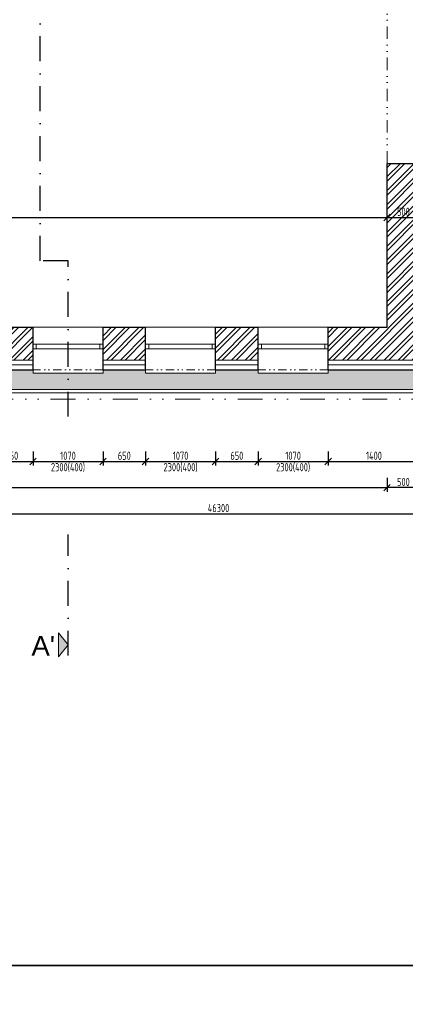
# Model space of a CAD drawing. Header units: millimetres. Extents: x -66400 to 220000, y -39950 to 48800.
# Tile 13 of 48: x 19886 to 25779, y -9844 to 5200. Entities that reach past the tile are written whole.
import ezdxf

# ---------------------------------------------------------------- set-up
doc = ezdxf.new("R2010")
doc.units = ezdxf.units.MM
doc.linetypes.add('DASHDOT', pattern=[25.4, 12.7, -6.35, 0, -6.35])
doc.linetypes.add('DIVIDE', pattern=[31.75, 12.7, -6.35, 0, -6.35, 0, -6.35])
doc.layers.get('Defpoints').update_dxf_attribs({"color": 161})
for name, color, linetype, lineweight in [('A koty', 7, 'Continuous', 5), ('A nad', 7, 'DIVIDE', 9), ('A okná-dvere', 144, 'Continuous', 9), ('A steny', 30, 'Continuous', 30), ('A tenkeciary', 8, 'Continuous', 9), ('A tepel.izolacia', 7, 'BATTING', 5)]:
    doc.layers.add(name, color=color, linetype=linetype, lineweight=lineweight)
doc.layers.add('A srafy', color=7, linetype='Continuous', lineweight=5, true_color=0x7a7a7a)
doc.styles.add('ARIAL', font='arial.ttf', dxfattribs={"height": 2})
doc.styles.add('ISOCP', font='isocp.shx', dxfattribs={"width": 0.8})
doc.linetypes.add('BATTING', pattern='A,0.00254,-2.54,[134,ltypeshp.shx,S=2.54,R=0,X=-2.54,Y=0],-5.08,[134,ltypeshp.shx,S=2.54,R=180,X=2.54,Y=0],-2.54', length=10.16254)
doc.dimstyles.new('50', dxfattribs={"dimscale": 50, "dimtxt": 2.5, "dimasz": 2, "dimexe": 1.25, "dimexo": 3, "dimgap": 0.5, "dimtad": 1, "dimdec": 0, "dimrnd": 5, "dimtxsty": 'ISOCP', "dimblk": 'OBLIQUE', "dimcen": 1.4, "dimclrd": 256, "dimclre": 256, "dimclrt": 256, "dimadec": 0, "dimazin": 0, "dimtfac": 1, "dimtdec": 0, "dimtix": 1, "dimtmove": 2, "dimatfit": 0, "dimfxl": 0, "dimarcsym": 0})
pattern_1 = [(45, (0, 0), (-106.066, 106.066), []), (45, (70.71, 0), (-106.066, 106.066), [])]

# ---------------------------------------------------------------- blocks, each defined once
blk = doc.blocks.new('_Oblique')
at = {"color": 0, "linetype": 'ByBlock', "lineweight": -2}
blk.add_line((-0.5, -0.5), (0.5, 0.5), dxfattribs=at)
blk = doc.blocks.new('*D226')
at = {"layer": 'A koty', "lineweight": -2, "transparency": 16777216}
for p, q in [((19440, -1400), (19440, -1612.5)), ((20090, -1400), (20090, -1612.5)), ((19440, -1550), (20090, -1550))]:
    blk.add_line(p, q, dxfattribs=at)
at = {"layer": 'Defpoints', "color": 0, "transparency": 16777216}
for p in [(19440, -150), (20090, -150), (20090, -1550)]:
    blk.add_point(p, dxfattribs=at)
at = {"layer": 'A koty', "lineweight": -2, "transparency": 16777216, "xscale": 100, "yscale": 100, "zscale": 100, "rotation": 180}
blk.add_blockref('_Oblique', (19440, -1550), dxfattribs=at)
at = {"layer": 'A koty', "lineweight": -2, "transparency": 16777216, "xscale": 100, "yscale": 100, "zscale": 100}
blk.add_blockref('_Oblique', (20090, -1550), dxfattribs=at)
at = {"layer": 'A koty', "transparency": 16777216, "insert": (19765, -1462.5), "char_height": 125, "attachment_point": 5, "style": 'ISOCP'}
blk.add_mtext('650', dxfattribs=at)
blk = doc.blocks.new('*D227')
at = {"layer": 'A koty', "lineweight": -2, "transparency": 16777216}
for p, q in [((20090, -1400), (20090, -1612.5)), ((21160, -1400), (21160, -1612.5)), ((20090, -1550), (21160, -1550))]:
    blk.add_line(p, q, dxfattribs=at)
at = {"layer": 'Defpoints', "color": 0, "transparency": 16777216}
for p in [(20090, -150), (21160, -150), (21160, -1550)]:
    blk.add_point(p, dxfattribs=at)
at = {"layer": 'A koty', "lineweight": -2, "transparency": 16777216, "xscale": 100, "yscale": 100, "zscale": 100, "rotation": 180}
blk.add_blockref('_Oblique', (20090, -1550), dxfattribs=at)
at = {"layer": 'A koty', "lineweight": -2, "transparency": 16777216, "xscale": 100, "yscale": 100, "zscale": 100}
blk.add_blockref('_Oblique', (21160, -1550), dxfattribs=at)
at = {"layer": 'A koty', "transparency": 16777216, "char_height": 125, "attachment_point": 5, "style": 'ISOCP'}
for s, insert in [('1070', (20625, -1462.5)), ('2300(400)', (20625, -1643.75))]:
    blk.add_mtext(s, dxfattribs=dict(at, insert=insert))
blk = doc.blocks.new('*D228')
at = {"layer": 'A koty', "lineweight": -2, "transparency": 16777216}
for p, q in [((21160, -1400), (21160, -1612.5)), ((21810, -1400), (21810, -1612.5)), ((21160, -1550), (21810, -1550))]:
    blk.add_line(p, q, dxfattribs=at)
at = {"layer": 'Defpoints', "color": 0, "transparency": 16777216}
for p in [(21160, -150), (21810, -150), (21810, -1550)]:
    blk.add_point(p, dxfattribs=at)
at = {"layer": 'A koty', "lineweight": -2, "transparency": 16777216, "xscale": 100, "yscale": 100, "zscale": 100, "rotation": 180}
blk.add_blockref('_Oblique', (21160, -1550), dxfattribs=at)
at = {"layer": 'A koty', "lineweight": -2, "transparency": 16777216, "xscale": 100, "yscale": 100, "zscale": 100}
blk.add_blockref('_Oblique', (21810, -1550), dxfattribs=at)
at = {"layer": 'A koty', "transparency": 16777216, "insert": (21485, -1462.5), "char_height": 125, "attachment_point": 5, "style": 'ISOCP'}
blk.add_mtext('650', dxfattribs=at)
blk = doc.blocks.new('*D229')
at = {"layer": 'A koty', "lineweight": -2, "transparency": 16777216}
for p, q in [((21810, -1400), (21810, -1612.5)), ((22880, -1400), (22880, -1612.5)), ((21810, -1550), (22880, -1550))]:
    blk.add_line(p, q, dxfattribs=at)
at = {"layer": 'Defpoints', "color": 0, "transparency": 16777216}
for p in [(21810, -150), (22880, -150), (22880, -1550)]:
    blk.add_point(p, dxfattribs=at)
at = {"layer": 'A koty', "lineweight": -2, "transparency": 16777216, "xscale": 100, "yscale": 100, "zscale": 100, "rotation": 180}
blk.add_blockref('_Oblique', (21810, -1550), dxfattribs=at)
at = {"layer": 'A koty', "lineweight": -2, "transparency": 16777216, "xscale": 100, "yscale": 100, "zscale": 100}
blk.add_blockref('_Oblique', (22880, -1550), dxfattribs=at)
at = {"layer": 'A koty', "transparency": 16777216, "char_height": 125, "attachment_point": 5, "style": 'ISOCP'}
for s, insert in [('1070', (22345, -1462.5)), ('2300(400)', (22345, -1643.75))]:
    blk.add_mtext(s, dxfattribs=dict(at, insert=insert))
blk = doc.blocks.new('*D230')
at = {"layer": 'A koty', "lineweight": -2, "transparency": 16777216}
for p, q in [((22880, -1400), (22880, -1612.5)), ((23530, -1400), (23530, -1612.5)), ((22880, -1550), (23530, -1550))]:
    blk.add_line(p, q, dxfattribs=at)
at = {"layer": 'Defpoints', "color": 0, "transparency": 16777216}
for p in [(22880, -150), (23530, -150), (23530, -1550)]:
    blk.add_point(p, dxfattribs=at)
at = {"layer": 'A koty', "lineweight": -2, "transparency": 16777216, "xscale": 100, "yscale": 100, "zscale": 100, "rotation": 180}
blk.add_blockref('_Oblique', (22880, -1550), dxfattribs=at)
at = {"layer": 'A koty', "lineweight": -2, "transparency": 16777216, "xscale": 100, "yscale": 100, "zscale": 100}
blk.add_blockref('_Oblique', (23530, -1550), dxfattribs=at)
at = {"layer": 'A koty', "transparency": 16777216, "insert": (23205, -1462.5), "char_height": 125, "attachment_point": 5, "style": 'ISOCP'}
blk.add_mtext('650', dxfattribs=at)
blk = doc.blocks.new('*D231')
at = {"layer": 'A koty', "lineweight": -2, "transparency": 16777216}
for p, q in [((23530, -1400), (23530, -1612.5)), ((24600, -1400), (24600, -1612.5)), ((23530, -1550), (24600, -1550))]:
    blk.add_line(p, q, dxfattribs=at)
at = {"layer": 'Defpoints', "color": 0, "transparency": 16777216}
for p in [(23530, -150), (24600, -150), (24600, -1550)]:
    blk.add_point(p, dxfattribs=at)
at = {"layer": 'A koty', "lineweight": -2, "transparency": 16777216, "xscale": 100, "yscale": 100, "zscale": 100, "rotation": 180}
blk.add_blockref('_Oblique', (23530, -1550), dxfattribs=at)
at = {"layer": 'A koty', "lineweight": -2, "transparency": 16777216, "xscale": 100, "yscale": 100, "zscale": 100}
blk.add_blockref('_Oblique', (24600, -1550), dxfattribs=at)
at = {"layer": 'A koty', "transparency": 16777216, "char_height": 125, "attachment_point": 5, "style": 'ISOCP'}
for s, insert in [('1070', (24065, -1462.5)), ('2300(400)', (24065, -1643.75))]:
    blk.add_mtext(s, dxfattribs=dict(at, insert=insert))
blk = doc.blocks.new('*D248')
at = {"layer": 'A koty', "lineweight": -2, "transparency": 16777216}
for p, q in [((500, -1800), (500, -2012)), ((25500, -1800), (25500, -2012)), ((500, -1950), (25500, -1950))]:
    blk.add_line(p, q, dxfattribs=at)
at = {"layer": 'Defpoints', "color": 0, "transparency": 16777216}
for p in [(500, 500), (25500, 500), (25500, -1950)]:
    blk.add_point(p, dxfattribs=at)
at = {"layer": 'A koty', "lineweight": -2, "transparency": 16777216, "xscale": 100, "yscale": 100, "zscale": 100, "rotation": 180}
blk.add_blockref('_Oblique', (500, -1950), dxfattribs=at)
at = {"layer": 'A koty', "lineweight": -2, "transparency": 16777216, "xscale": 100, "yscale": 100, "zscale": 100}
blk.add_blockref('_Oblique', (25500, -1950), dxfattribs=at)
at = {"layer": 'A koty', "transparency": 16777216, "insert": (13000, -1862), "char_height": 125, "attachment_point": 5, "style": 'ISOCP'}
blk.add_mtext('25000', dxfattribs=at)
blk = doc.blocks.new('*D251')
at = {"layer": 'A koty', "lineweight": -2, "transparency": 16777216}
for p, q in [((-150, -300), (-150, -2412)), ((46149, -300), (46149, -2412)), ((-150, -2350), (46149, -2350))]:
    blk.add_line(p, q, dxfattribs=at)
at = {"layer": 'Defpoints', "color": 0, "transparency": 16777216}
for p in [(-150, -150), (46149, -150), (46149, -2350)]:
    blk.add_point(p, dxfattribs=at)
at = {"layer": 'A koty', "lineweight": -2, "transparency": 16777216, "xscale": 100, "yscale": 100, "zscale": 100, "rotation": 180}
blk.add_blockref('_Oblique', (-150, -2350), dxfattribs=at)
at = {"layer": 'A koty', "lineweight": -2, "transparency": 16777216, "xscale": 100, "yscale": 100, "zscale": 100}
blk.add_blockref('_Oblique', (46149, -2350), dxfattribs=at)
at = {"layer": 'A koty', "transparency": 16777216, "insert": (22925, -2262), "char_height": 125, "attachment_point": 5, "style": 'ISOCP'}
blk.add_mtext('46300', dxfattribs=at)
blk = doc.blocks.new('*D257')
at = {"layer": 'A koty', "lineweight": -2, "transparency": 16777216}
for p, q in [((9750, 2027), (9750, 2240)), ((9750, 2177), (25500, 2177)), ((25500, 2027), (25500, 2240))]:
    blk.add_line(p, q, dxfattribs=at)
at = {"layer": 'Defpoints', "color": 0, "transparency": 16777216}
for p in [(25500, 2177), (9750, 500), (25500, 500)]:
    blk.add_point(p, dxfattribs=at)
at = {"layer": 'A koty', "lineweight": -2, "transparency": 16777216, "xscale": 100, "yscale": 100, "zscale": 100, "rotation": 180}
blk.add_blockref('_Oblique', (9750, 2177), dxfattribs=at)
at = {"layer": 'A koty', "lineweight": -2, "transparency": 16777216, "xscale": 100, "yscale": 100, "zscale": 100}
blk.add_blockref('_Oblique', (25500, 2177), dxfattribs=at)
at = {"layer": 'A koty', "transparency": 16777216, "insert": (17625, 2265), "char_height": 125, "attachment_point": 5, "style": 'ISOCP'}
blk.add_mtext('15750', dxfattribs=at)
blk = doc.blocks.new('*D258')
at = {"layer": 'A koty', "lineweight": -2, "transparency": 16777216}
for p, q in [((25500, 2027), (25500, 2240)), ((25500, 2177), (26000, 2177)), ((26000, 2027), (26000, 2240))]:
    blk.add_line(p, q, dxfattribs=at)
at = {"layer": 'Defpoints', "color": 0, "transparency": 16777216}
for p in [(26000, 2177), (25500, 500), (26000, 500)]:
    blk.add_point(p, dxfattribs=at)
at = {"layer": 'A koty', "lineweight": -2, "transparency": 16777216, "xscale": 100, "yscale": 100, "zscale": 100, "rotation": 180}
blk.add_blockref('_Oblique', (25500, 2177), dxfattribs=at)
at = {"layer": 'A koty', "lineweight": -2, "transparency": 16777216, "xscale": 100, "yscale": 100, "zscale": 100}
blk.add_blockref('_Oblique', (26000, 2177), dxfattribs=at)
at = {"layer": 'A koty', "transparency": 16777216, "insert": (25750, 2265), "char_height": 125, "attachment_point": 5, "style": 'ISOCP'}
blk.add_mtext('500', dxfattribs=at)
blk = doc.blocks.new('*D199')
at = {"layer": 'A koty', "lineweight": -2, "transparency": 16777216}
for p, q in [((25500, -1800), (25500, -2012.5)), ((26000, -1800), (26000, -2012.5)), ((26000, -1950), (25500, -1950))]:
    blk.add_line(p, q, dxfattribs=at)
at = {"layer": 'Defpoints', "color": 0, "transparency": 16777216}
for p in [(25500, 500), (26000, 500), (25500, -1950)]:
    blk.add_point(p, dxfattribs=at)
at = {"layer": 'A koty', "lineweight": -2, "transparency": 16777216, "xscale": 100, "yscale": 100, "zscale": 100, "rotation": 180}
blk.add_blockref('_Oblique', (25500, -1950), dxfattribs=at)
at = {"layer": 'A koty', "lineweight": -2, "transparency": 16777216, "xscale": 100, "yscale": 100, "zscale": 100}
blk.add_blockref('_Oblique', (26000, -1950), dxfattribs=at)
at = {"layer": 'A koty', "transparency": 16777216, "insert": (25750, -1862.5), "char_height": 125, "attachment_point": 5, "style": 'ISOCP'}
blk.add_mtext('500', dxfattribs=at)
blk = doc.blocks.new('*D203')
at = {"layer": 'A koty', "lineweight": -2, "transparency": 16777216}
for p, q in [((38700, 14150), (-2862.5, 14150)), ((-2800, -150), (-2800, 14150)), ((-300, -150), (-2862.5, -150))]:
    blk.add_line(p, q, dxfattribs=at)
at = {"layer": 'Defpoints', "color": 0, "transparency": 16777216}
for p in [(-2800, 14150), (38850, 14150), (-150, -150)]:
    blk.add_point(p, dxfattribs=at)
at = {"layer": 'A koty', "lineweight": -2, "transparency": 16777216, "xscale": 100, "yscale": 100, "zscale": 100}
for p, rotation in [((-2800, 14150), 90), ((-2800, -150), 270)]:
    blk.add_blockref('_Oblique', p, dxfattribs=dict(at, rotation=rotation))
at = {"layer": 'A koty', "transparency": 16777216, "insert": (-2887.5, 7150), "char_height": 125, "attachment_point": 5, "rotation": 90, "style": 'ISOCP'}
blk.add_mtext('14300', dxfattribs=at)
blk = doc.blocks.new('*D436')
at = {"layer": 'A koty', "lineweight": -2, "transparency": 16777216}
for p, q in [((24600, -1400), (24600, -1612.5)), ((26000, -1400), (26000, -1612.5)), ((24600, -1550), (26000, -1550))]:
    blk.add_line(p, q, dxfattribs=at)
at = {"layer": 'Defpoints', "color": 0, "transparency": 16777216}
for p in [(26000, 0), (24600, -150), (26000, -1550)]:
    blk.add_point(p, dxfattribs=at)
at = {"layer": 'A koty', "lineweight": -2, "transparency": 16777216, "xscale": 100, "yscale": 100, "zscale": 100, "rotation": 180}
blk.add_blockref('_Oblique', (24600, -1550), dxfattribs=at)
at = {"layer": 'A koty', "lineweight": -2, "transparency": 16777216, "xscale": 100, "yscale": 100, "zscale": 100}
blk.add_blockref('_Oblique', (26000, -1550), dxfattribs=at)
at = {"layer": 'A koty', "transparency": 16777216, "insert": (25300, -1462.5), "char_height": 125, "attachment_point": 5, "style": 'ISOCP'}
blk.add_mtext('1400', dxfattribs=at)

msp = doc.modelspace()

# ---------------------------------------------------------------- hatches: boundary and pattern name
at = {"layer": 'A koty'}
h = msp.add_hatch(color=256, dxfattribs=at)
h.dxf.hatch_style = 1
h.paths.add_polyline_path([(20480, -4168.1), (20625, -4350.6), (20480, -4535.6)])
at = {"layer": 'A srafy', "true_color": 0xf0300a}
h = msp.add_hatch(dxfattribs=at)
h.set_pattern_fill('GRAVEL', color=20, scale=15, angle=45)
h.paths.add_polyline_path([(-150, 3980), (-200, 3980), (-200, 4510), (-150, 4510), (-150, 4700), (-462.5, 4700), (-437.5, -450), (34025, -450), (34000, -150), (31950, -150), (31950, -200), (30800, -200), (30800, -150), (30250, -150), (30250, -200), (29100, -200), (29100, -150), (28550, -150), (28550, -200), (27400, -200), (27400, -150), (24600, -150), (24600, -200), (23530, -200), (23530, -150), (22880, -150), (22880, -200), (21810, -200), (21810, -150), (21160, -150), (21160, -200), (20090, -200), (20090, -150), (19440, -150), (19440, -200), (18370, -200), (18370, -150), (17720, -150), (17720, -200), (16650, -200), (16650, -150), (16000, -150), (16000, -200), (14930, -200), (14930, -150), (14280, -150), (14280, -200), (13210, -200), (13210, -150), (12560, -150), (12560, -200), (11490, -200), (11490, -150), (8700, -150), (8700, -200), (7630, -200), (7630, -150), (5070, -150), (5070, -200), (4000, -200), (4000, -150), (-150, -150), (-150, 2200), (-200, 2200), (-200, 2730), (-150, 2730)])
at = {"layer": 'A srafy'}
h = msp.add_hatch(dxfattribs=at)
h.set_pattern_fill('ZDIVO-OBECNE', color=256, scale=50)
h.set_pattern_definition(pattern_1)
h.paths.add_polyline_path([(26000, 3000), (25500, 3000), (25500, 500), (24600, 500), (24600, 0), (25900, 0), (25900, 100), (26000, 100), (26000, 500)])
h = msp.add_hatch(dxfattribs=at)
h.set_pattern_fill('ZDIVO-OBECNE', color=256, scale=50)
h.set_pattern_definition(pattern_1)
h.paths.add_polyline_path([(7630, 0), (7630, 500), (6350, 500), (6250, 500), (5070, 500), (5070, 0)])
h.paths.add_polyline_path([(8700, 500), (8700, 0), (11490, 0), (11490, 500), (9750, 500), (9500, 500)])
h.paths.add_polyline_path([(12560, 500), (12560, 0), (13210, 0), (13210, 500)])
h.paths.add_polyline_path([(14280, 500), (14280, 0), (14930, 0), (14930, 500)])
h.paths.add_polyline_path([(16650, 0), (16650, 500), (16000, 500), (16000, 0)])
h.paths.add_polyline_path([(17720, 500), (17720, 0), (18370, 0), (18370, 500)])
h.paths.add_polyline_path([(19440, 500), (19440, 0), (20090, 0), (20090, 500)])
h.paths.add_polyline_path([(21160, 500), (21160, 0), (21810, 0), (21810, 500)])
h.paths.add_polyline_path([(22880, 500), (22880, 0), (23530, 0), (23530, 500)])

# ---------------------------------------------------------------- linework, layer by layer
at = {"layer": 'A koty', "color": 1, "linetype": 'DASHDOT', "lineweight": 30, "ltscale": 30}
for p, q in [((20200, 1516.5), (20200, 6294.7)), ((20625, 1516.5), (20200, 1516.5)), ((20625, -864.7), (20625, 1516.5))]:
    msp.add_line(p, q, dxfattribs=at)
msp.add_lwpolyline([(20625, -4516.4), (20625, -2666.3)], dxfattribs=at)
at = {"layer": 'A koty'}
msp.add_lwpolyline([(20480, -4168.1), (20625, -4350.6), (20480, -4535.6)], close=True, dxfattribs=at)
at = {"layer": 'A nad', "ltscale": 15}
msp.add_line((25500, 3000), (25500, 5500), dxfattribs=at)
at = {"layer": 'A nad', "ltscale": 10}
for p, q in [((21160, -150), (20090, -150)), ((22880, -150), (21810, -150)), ((24600, -150), (23530, -150))]:
    msp.add_line(p, q, dxfattribs=at)
at = {"layer": 'A nad', "ltscale": 30}
msp.add_lwpolyline([(46600, 14600), (38400, 14600), (38400, 11600), (-600, 11600), (-600, -600), (46600, -600)], close=True, dxfattribs=at)
at = {"layer": 'A okná-dvere'}
for points in [[(20090, 240), (20140, 240), (20140, 170), (20090, 170)], [(20140, 170), (21110, 170), (21110, 240), (20140, 240)], [(21110, 240), (21160, 240), (21160, 170), (21110, 170)], [(21810, 240), (21860, 240), (21860, 170), (21810, 170)], [(21860, 170), (22830, 170), (22830, 240), (21860, 240)], [(22830, 240), (22880, 240), (22880, 170), (22830, 170)], [(23530, 240), (23580, 240), (23580, 170), (23530, 170)], [(23580, 170), (24550, 170), (24550, 240), (23580, 240)], [(24550, 240), (24600, 240), (24600, 170), (24550, 170)]]:
    msp.add_lwpolyline(points, close=True, dxfattribs=at)
at = {"layer": 'A steny'}
for p, q in [((25500, 500), (25500, 3000)), ((26000, 3000), (25500, 3000)), ((19440, 500), (20090, 500)), ((20090, -150), (20090, 500)), ((21160, 500), (21810, 500)), ((21160, -150), (21160, 500)), ((21810, -150), (21810, 500)), ((22880, 500), (23530, 500)), ((22880, -150), (22880, 500)), ((23530, -150), (23530, 500)), ((24600, 500), (25500, 500)), ((24600, -150), (24600, 500)), ((19440, -150), (20090, -150)), ((21160, -150), (21810, -150)), ((22880, -150), (23530, -150)), ((24600, -150), (27400, -150))]:
    msp.add_line(p, q, dxfattribs=at)
at = {"layer": 'A tenkeciary'}
for p, q in [((21160, 500), (20090, 500)), ((22880, 500), (21810, 500)), ((24600, 500), (23530, 500)), ((20090, 0), (19440, 0)), ((21810, 0), (21160, 0)), ((23530, 0), (22880, 0)), ((24600, 0), (27400, 0)), ((20090, -150), (20090, -200)), ((21160, -200), (21160, -150)), ((21810, -150), (21810, -200)), ((22880, -200), (22880, -150)), ((23530, -150), (23530, -200)), ((24600, -200), (24600, -150)), ((20090, -200), (21160, -200)), ((21810, -200), (22880, -200)), ((23530, -200), (24600, -200))]:
    msp.add_line(p, q, dxfattribs=at)
for points in [[(-500, 4700), (-500, -500), (34000, -500)], [(-450, 4700), (-450, -450), (34000, -450)]]:
    msp.add_lwpolyline(points, dxfattribs=at)
at = {"layer": 'A tepel.izolacia', "color": 20, "ltscale": 7, "true_color": 0xf0300a}
for p, q in [((19440, -75), (20090, -75)), ((21160, -75), (21810, -75)), ((22880, -75), (23530, -75)), ((24600, -75), (27400, -75))]:
    msp.add_line(p, q, dxfattribs=at)
at = {"layer": 'Defpoints'}
for points in [[(-3400, 20450), (49100, 20450), (49100, -9250), (-3400, -9250)], [(-6650, -9250), (56350, -9250), (56350, -38950), (-6650, -38950)]]:
    msp.add_lwpolyline(points, close=True, dxfattribs=at)

# ---------------------------------------------------------------- texts
at = {"layer": 'A koty', "insert": (20246.4, -4365.6), "char_height": 300, "width": 1, "attachment_point": 5, "style": 'ARIAL'}
msp.add_mtext("A'", dxfattribs=at)

# ---------------------------------------------------------------- dimensions: what is measured, and where the dimension line sits
at = {"layer": 'A koty'}
dim = msp.add_linear_dim(base=(-2800, 14150), p1=(-150, -150), p2=(38850, 14150), angle=90, dimstyle='50', override={"dimtmove": 0, "dimfxlon": 0}, dxfattribs=at)
dim.commit()
dim.dimension.update_dxf_attribs({"geometry": '*D203', "text_midpoint": (-2800, 7150), "dimtype": 160})
for base, p1, p2, picture, middle in [((25500, 2177.3), (9750, 500), (25500, 500), '*D257', (17625, 2264.8)), ((26000, 2177.3), (25500, 500), (26000, 500), '*D258', (25750, 2264.8)), ((25500, -1950), (26000, 500), (25500, 500), '*D199', (25750, -1862.5)), ((26000, -1550), (24600, -150), (26000, 0), '*D436', (25300, -1462.5)), ((20090, -1550), (19440, -150), (20090, -150), '*D226', (19765, -1462.5)), ((21810, -1550), (21160, -150), (21810, -150), '*D228', (21485, -1462.5)), ((23530, -1550), (22880, -150), (23530, -150), '*D230', (23205, -1462.5))]:
    dim = msp.add_linear_dim(base=base, p1=p1, p2=p2, dimstyle='50', dxfattribs=at)
    dim.commit()
    dim.dimension.update_dxf_attribs({"geometry": picture, "text_midpoint": middle})
for base, p1, p2, override, picture, middle in [((25500, -1950), (500, 500), (25500, 500), {"dimtmove": 0}, '*D248', (13000, -1950)), ((46149.4607, -2350), (-150, -150), (46149.4607, -150), {"dimtmove": 0, "dimfxlon": 0}, '*D251', (22925, -2350))]:
    dim = msp.add_linear_dim(base=base, p1=p1, p2=p2, dimstyle='50', override=override, dxfattribs=at)
    dim.commit()
    dim.dimension.update_dxf_attribs({"geometry": picture, "text_midpoint": middle, "dimtype": 160})
for base, p1, p2, picture, middle in [((21160, -1550), (20090, -150), (21160, -150), '*D227', (20625, -1550)), ((22880, -1550), (21810, -150), (22880, -150), '*D229', (22345, -1550)), ((24600, -1550), (23530, -150), (24600, -150), '*D231', (24065, -1550))]:
    dim = msp.add_linear_dim(base=base, p1=p1, p2=p2, text='<>\\X2300(400)', dimstyle='50', dxfattribs=at)
    dim.commit()
    dim.dimension.update_dxf_attribs({"geometry": picture, "text_midpoint": middle})

doc.saveas('drawing.dxf')
